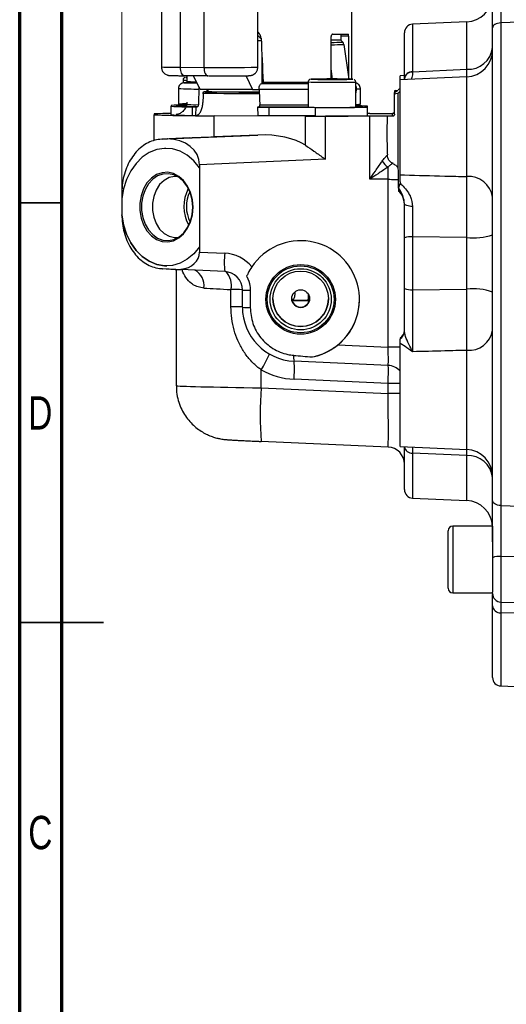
# Model space of a CAD drawing. Header units: inches. Extents: x 0.6 to 16.3, y 0.2 to 11.5.
# Tile 2 of 29: x 0.6 to 2.9, y 4.1 to 8.7. Entities that reach past the tile are written whole.
import ezdxf

# ---------------------------------------------------------------- set-up
doc = ezdxf.new("R2010")
doc.units = ezdxf.units.IN
doc.header["$MEASUREMENT"] = 0
doc.styles.add('SLDTEXTSTYLE0', font='TXT', dxfattribs={"width": 0.75})
doc.dimstyles.new('SLDDIMSTYLE1', dxfattribs={"dimtxt": 0.137795, "dimasz": 0.14, "dimexe": 0, "dimexo": 0.0625, "dimgap": 0.034449, "dimtad": 0, "dimdec": 1, "dimlfac": 1.5, "dimrnd": 1e-09, "dimzin": 12, "dimdsep": 46, "dimtxsty": 'SLDTEXTSTYLE0', "dimblk1": 'CLOSED', "dimblk2": 'CLOSED', "dimsah": 1, "dimcen": 0.09, "dimadec": 0, "dimazin": 3, "dimtfac": 1, "dimtdec": 1, "dimtofl": 0, "dimtmove": 0, "dimatfit": 3, "dimldrblk": 'CLOSED', "dimfxl": 0, "dimfrac": 2, "dimtolj": 1, "dimtzin": 12, "dimarcsym": 0})

# ---------------------------------------------------------------- blocks, each defined once
blk = doc.blocks.new('_Closed')
at = {"color": 0, "linetype": 'ByBlock', "lineweight": -2}
for p, q in [((-1, 0.166667), (0, 0)), ((-1, 0.166667), (-1, -0.166667)), ((0, 0), (-1, -0.166667)), ((0, 0), (-1, 0))]:
    blk.add_line(p, q, dxfattribs=at)
blk = doc.blocks.new('_D_3')
at = {"color": 7, "linetype": 'Continuous', "lineweight": 0}
for p, q in [((2.2578, 10.6186), (2.2158, 10.6186)), ((2.2158, 10.6186), (2.2158, 10.3999)), ((2.5632, 10.6186), (2.6052, 10.6186)), ((2.6052, 10.6186), (2.6052, 10.3999)), ((1.0693, 7.8742), (1.0693, 10.4595)), ((4.5246, 10.3112), (4.5246, 10.4595)), ((1.0693, 10.4202), (2.0949, 10.4202)), ((2.2158, 10.3999), (2.2578, 10.3999)), ((2.6052, 10.3999), (2.5632, 10.3999)), ((4.5246, 10.4202), (2.726, 10.4202))]:
    blk.add_line(p, q, dxfattribs=at)
at = {"color": 7, "linetype": 'Continuous', "lineweight": 18, "xscale": 0.14, "yscale": 0.14, "rotation": 180.0000000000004}
blk.add_blockref('_Closed', (1.0693, 10.4202), dxfattribs=at)
at = {"color": 7, "linetype": 'Continuous', "lineweight": 18, "xscale": 0.14, "yscale": 0.14}
blk.add_blockref('_Closed', (4.5246, 10.4202), dxfattribs=at)
at = {"color": 7, "linetype": 'Continuous', "lineweight": 18, "char_height": 0.1378, "attachment_point": 1, "style": 'SLDTEXTSTYLE0'}
for s, insert in [('132', (2.2578, 10.5775)), ('5.2', (2.2832, 10.3714))]:
    blk.add_mtext(s, dxfattribs=dict(at, insert=insert))

msp = doc.modelspace()

# ---------------------------------------------------------------- linework, layer by layer
at = {"color": 7, "linetype": 'Continuous', "lineweight": 70}
for p, q in [((0.5906, 0.1969), (0.5906, 11.4961)), ((0.7874, 0.3937), (0.7874, 11.2992))]:
    msp.add_line(p, q, dxfattribs=at)
at = {"color": 7, "linetype": 'Continuous', "lineweight": 25}
for p, q in [((2.1483, 8.3959), (2.1483, 9.2502)), ((1.2554, 9.1197), (1.2554, 8.4531)), ((1.4547, 9.1179), (1.4547, 8.4513)), ((1.7073, 8.4526), (1.7073, 9.1192)), ((2.6871, 8.6648), (2.4332, 8.6537)), ((3.0149, 8.6661), (2.8465, 8.6595)), ((2.8465, 8.6595), (2.8465, 6.3959)), ((1.7073, 8.616), (1.7143, 8.609)), ((2.0515, 8.3965), (2.0515, 8.5964)), ((2.0587, 8.6065), (2.0582, 8.6065)), ((2.0973, 8.5979), (2.0973, 8.5787)), ((2.1334, 8.5977), (2.0973, 8.5979)), ((2.1334, 8.5977), (2.1334, 8.3984)), ((2.3949, 8.3988), (2.3949, 8.6137)), ((2.8083, 6.4189), (2.8083, 8.6371)), ((1.7073, 8.5772), (1.7232, 8.5775)), ((2.0955, 8.5808), (2.1057, 8.5694)), ((2.1107, 8.5584), (2.1337, 8.3962)), ((2.8083, 8.5029), (2.8083, 8.5029)), ((1.3442, 8.4518), (1.4547, 8.4513)), ((1.4739, 8.4116), (1.3634, 8.4121)), ((1.3749, 8.412), (1.3749, 8.3853)), ((1.4372, 8.348), (1.4063, 8.4119)), ((1.4739, 8.4116), (1.4764, 8.4116)), ((1.5366, 8.4114), (1.5575, 8.4115)), ((1.6509, 8.413), (1.6829, 8.3468)), ((2.0583, 8.3965), (2.0515, 8.4446)), ((2.3949, 8.4125), (2.3749, 8.4116)), ((2.3749, 8.3933), (2.3749, 8.4116)), ((2.6871, 8.4069), (2.3749, 8.3933)), ((2.3949, 8.4084), (2.3933, 8.3941)), ((2.4332, 8.4308), (2.6871, 8.4423)), ((2.4332, 8.4308), (2.4332, 8.4294)), ((1.3567, 8.391), (1.3567, 8.3782)), ((1.3778, 8.3796), (1.3838, 8.3796)), ((1.3877, 8.3861), (1.387, 8.3807)), ((1.7258, 8.3752), (1.7293, 8.3752)), ((1.9434, 8.3825), (1.9434, 8.2644)), ((1.9943, 8.3957), (2.0246, 8.3961)), ((2.0246, 8.3952), (1.9943, 8.3957)), ((2.0246, 8.3961), (2.0852, 8.3961)), ((2.0246, 8.3952), (2.0246, 8.3961)), ((2.0852, 8.3952), (2.0246, 8.3952)), ((2.0852, 8.3961), (2.1155, 8.3957)), ((2.0852, 8.3952), (2.0852, 8.3961)), ((2.1155, 8.3957), (2.0852, 8.3952)), ((2.1665, 8.2644), (2.1665, 8.3825)), ((2.3749, 7.9472), (2.3749, 8.3933)), ((2.3949, 8.3973), (2.3949, 8.3988)), ((1.3349, 8.352), (1.3349, 8.2786)), ((1.6829, 8.3468), (1.4372, 8.348)), ((1.4598, 8.3368), (1.4548, 8.3367)), ((1.4637, 8.3368), (1.4598, 8.3368)), ((1.4723, 8.3476), (1.4723, 8.3386)), ((1.6829, 8.3468), (1.7132, 8.3473)), ((2.1693, 8.3509), (2.1693, 8.3409)), ((2.1883, 8.2786), (2.1883, 8.352)), ((2.3531, 8.3422), (2.3483, 8.3414)), ((2.3483, 8.3265), (2.3483, 8.3332)), ((2.3483, 8.2317), (2.3483, 8.3265)), ((2.3531, 8.336), (2.3627, 8.3429)), ((2.3531, 8.3422), (2.3627, 8.3429)), ((2.3627, 8.3279), (2.3531, 8.3273)), ((2.3627, 8.3429), (2.3649, 8.3448)), ((2.3649, 8.3298), (2.3627, 8.3279)), ((2.3649, 7.9781), (2.3649, 8.3298)), ((1.3016, 8.2729), (1.3016, 8.2686)), ((1.3016, 8.2286), (1.3016, 8.2686)), ((1.3567, 8.2798), (1.3567, 8.2729)), ((2.2216, 8.2644), (2.2216, 8.2686)), ((1.2216, 8.2329), (1.2216, 8.2286)), ((1.2216, 8.1085), (1.2216, 8.2286)), ((1.4009, 8.2662), (1.4172, 8.2661)), ((1.4009, 8.2262), (1.4009, 8.2662)), ((1.4009, 8.2262), (1.4153, 8.2261)), ((1.4172, 8.2661), (1.4153, 8.2261)), ((1.4167, 8.2262), (1.4153, 8.2261)), ((1.4172, 8.2661), (1.4231, 8.2662)), ((1.9308, 8.2227), (1.5026, 8.2246)), ((1.5026, 8.1258), (1.5026, 8.2246)), ((1.7119, 8.2649), (1.7061, 8.2648)), ((1.7061, 8.2648), (1.759, 8.2641)), ((1.7061, 8.2648), (1.7072, 8.2248)), ((1.759, 8.2241), (1.7072, 8.2248)), ((1.759, 8.2641), (1.9783, 8.2631)), ((1.759, 8.2641), (1.759, 8.2241)), ((1.9783, 8.2232), (1.759, 8.2241)), ((1.9308, 8.0859), (1.9308, 8.2227)), ((1.9783, 8.2232), (1.9783, 8.2631)), ((2.232, 8.2224), (2.025, 8.2225)), ((2.025, 8.0199), (2.025, 8.2225)), ((2.2216, 8.2244), (2.2216, 8.2644)), ((2.232, 8.2351), (2.2216, 8.2351)), ((2.232, 7.9261), (2.232, 8.2224)), ((2.3077, 8.2356), (2.3383, 8.2356)), ((2.3383, 8.2217), (2.3145, 8.2217)), ((2.3383, 8.2217), (2.3383, 8.2356)), ((1.283, 8.1154), (1.708, 8.1338)), ((1.708, 8.1338), (1.5026, 8.1258)), ((1.2603, 8.1146), (1.2415, 8.1126)), ((1.2824, 8.1152), (1.2567, 8.1143)), ((1.386, 8.1214), (1.2597, 8.1146)), ((1.2597, 8.1146), (1.283, 8.1154)), ((1.2756, 8.0714), (1.2756, 8.0714)), ((2.3149, 8.0392), (2.3149, 8.0403)), ((2.025, 8.0199), (1.4343, 7.9943)), ((1.4343, 7.9943), (1.4343, 7.9806)), ((1.4343, 7.9806), (1.4343, 7.6088)), ((1.4343, 7.9806), (1.4343, 7.9806)), ((2.3675, 7.9658), (2.3649, 7.9781)), ((2.3675, 7.8856), (2.3675, 7.9658)), ((2.3749, 7.9146), (2.3749, 7.9472)), ((2.3149, 7.926), (2.232, 7.9261)), ((2.3184, 7.926), (2.3149, 7.926)), ((2.3184, 7.1391), (2.3184, 7.926)), ((2.3749, 7.9146), (2.3744, 7.9074)), ((1.0693, 7.8627), (1.0693, 7.8348)), ((2.3675, 7.8856), (2.3675, 7.8711)), ((1.0693, 7.8348), (1.0693, 7.8348)), ((1.0693, 7.8348), (1.0693, 7.7614)), ((2.3949, 7.8119), (2.3902, 7.835)), ((1.0693, 7.7614), (1.0693, 7.7599)), ((1.0693, 7.7599), (1.0693, 7.7599)), ((2.3949, 7.4131), (2.3949, 7.6523)), ((2.6871, 7.6531), (2.4332, 7.6564)), ((2.4332, 7.6564), (2.4332, 7.4083)), ((2.6871, 7.4114), (2.6871, 7.6531)), ((1.4343, 7.6088), (1.4343, 7.5845)), ((1.4343, 7.6088), (1.4343, 7.6088)), ((1.4343, 7.5845), (1.552, 7.5793)), ((1.2469, 7.5082), (1.2591, 7.5069)), ((1.2567, 7.5071), (1.3198, 7.5038)), ((1.3228, 7.5036), (1.2597, 7.5068)), ((1.2813, 7.5203), (1.2813, 7.5203)), ((1.3198, 7.5038), (1.3461, 7.5039)), ((1.3249, 7.5035), (1.3249, 6.9578)), ((1.552, 7.4934), (1.3468, 7.5025)), ((1.5815, 7.3278), (1.5815, 7.4088)), ((1.6349, 7.3259), (1.6349, 7.4068)), ((1.6716, 7.4062), (1.6716, 7.3253)), ((2.4332, 7.4083), (2.6871, 7.4114)), ((1.9388, 7.3583), (1.8676, 7.358)), ((1.9449, 7.3483), (1.9449, 7.3862)), ((2.0832, 7.1495), (2.3184, 7.1391)), ((2.3749, 6.6724), (2.3749, 7.1567)), ((2.3184, 7.0533), (1.8772, 7.0727)), ((1.7234, 6.9474), (1.7234, 7.0323)), ((2.3184, 6.9684), (1.8772, 6.9878)), ((1.7234, 6.9474), (2.3184, 6.9212)), ((2.3184, 6.9212), (2.3184, 6.9684)), ((2.3184, 6.6703), (1.7234, 6.6965)), ((2.3749, 6.6724), (2.6871, 6.6587)), ((2.3949, 6.4703), (2.3949, 6.6715)), ((2.6871, 6.6301), (2.4332, 6.6417)), ((2.8083, 6.5811), (2.8083, 6.5811)), ((2.4332, 6.4303), (2.6871, 6.4193)), ((2.8465, 6.3959), (3.0149, 6.3892)), ((2.8083, 6.2987), (2.6216, 6.2987)), ((2.8083, 6.2987), (2.8083, 5.9888)), ((2.6003, 6.0074), (2.6003, 6.2774)), ((3.0149, 6.1545), (2.8476, 6.1568)), ((2.6216, 5.9861), (2.8083, 5.9861)), ((2.8083, 5.9829), (2.8083, 5.9888)), ((2.8083, 5.5893), (2.8083, 5.9253)), ((2.8476, 5.9429), (3.0149, 5.94)), ((3.0149, 5.8878), (2.8465, 5.8922)), ((2.8465, 5.5494), (3.0149, 5.542))]:
    msp.add_line(p, q, dxfattribs=at)
at = {"color": 8, "linetype": 'Continuous', "lineweight": 25}
for p, q in [((1.3442, 8.4518), (1.3442, 8.8872)), ((2.4332, 8.6537), (2.4332, 8.4308)), ((2.6871, 8.4423), (2.6871, 8.6648)), ((1.7266, 8.505), (1.7266, 8.3752)), ((2.6871, 7.9388), (2.6871, 8.4069)), ((2.1665, 8.3409), (2.1693, 8.3409)), ((2.6871, 6.6587), (2.6871, 7.1238)), ((2.6871, 6.6301), (2.6875, 6.6584)), ((2.4332, 6.6417), (2.4332, 6.4303)), ((2.6871, 6.4193), (2.6871, 6.6301)), ((2.6216, 6.2987), (2.6216, 5.9861)), ((2.8476, 6.1568), (2.8476, 5.9429)), ((2.8465, 5.8922), (2.8465, 5.5494))]:
    msp.add_line(p, q, dxfattribs=at)
at = {"color": 7, "linetype": 'Continuous', "lineweight": 35}
for p, q in [((0.7874, 7.815), (0.5906, 7.815)), ((0.5906, 5.8465), (0.9843, 5.8465)), ((0.7874, 5.8465), (0.5906, 5.8465))]:
    msp.add_line(p, q, dxfattribs=at)
at = {"color": 7, "linetype": 'Continuous', "lineweight": 25, "flags": 128}
for points in [[(2.8465, 8.6595), (2.839, 8.6589), (2.8318, 8.6575), (2.8251, 8.6554), (2.8194, 8.6526), (2.8146, 8.6492), (2.8111, 8.6454), (2.809, 8.6413), (2.8083, 8.6371)], [(1.3634, 8.4121), (1.3596, 8.4128), (1.356, 8.415), (1.3527, 8.4187), (1.3498, 8.4236), (1.3474, 8.4296), (1.3456, 8.4365), (1.3445, 8.444), (1.3442, 8.4518)], [(1.4547, 8.4513), (1.4551, 8.4435), (1.4562, 8.436), (1.4579, 8.4291), (1.4603, 8.4231), (1.4632, 8.4181), (1.4666, 8.4145), (1.4702, 8.4123), (1.4739, 8.4116)], [(1.3749, 8.4044), (1.3701, 8.4041), (1.3699, 8.4041)], [(1.4743, 8.3407), (1.4719, 8.3407), (1.467, 8.3406)], [(1.2756, 8.0714), (1.2699, 8.0713), (1.2335, 8.0654), (1.1984, 8.0514), (1.1657, 8.0297), (1.1365, 8.0008), (1.1116, 7.9658), (1.0917, 7.9256), (1.0775, 7.8815), (1.0693, 7.8348)], [(1.4343, 7.9806), (1.4073, 8.0133), (1.3763, 8.0393), (1.3424, 8.058), (1.3066, 8.0688), (1.2699, 8.0713), (1.2334, 8.0654), (1.1984, 8.0514), (1.1657, 8.0297), (1.1365, 8.0008), (1.1116, 7.9658), (1.0917, 7.9256), (1.0775, 7.8815), (1.0693, 7.8348)], [(1.4036, 7.7949), (1.4007, 7.8301), (1.3921, 7.8636), (1.3781, 7.894), (1.3595, 7.9198), (1.3371, 7.9398), (1.312, 7.953), (1.2853, 7.9589), (1.2582, 7.9572), (1.2322, 7.948), (1.2082, 7.9316), (1.1876, 7.9089), (1.1712, 7.8809), (1.1599, 7.8489), (1.1541, 7.8144), (1.1541, 7.7791), (1.1599, 7.7446), (1.1712, 7.7124), (1.1876, 7.6842), (1.2082, 7.6611), (1.2322, 7.6444), (1.2582, 7.6348), (1.2853, 7.6327), (1.312, 7.6382), (1.3371, 7.6511), (1.3595, 7.6707), (1.3781, 7.6962), (1.3921, 7.7264), (1.4007, 7.7598), (1.4036, 7.7949)], [(1.402, 7.795), (1.3992, 7.8287), (1.3909, 7.8609), (1.3775, 7.8901), (1.3597, 7.9149), (1.3382, 7.9341), (1.314, 7.9468), (1.2884, 7.9525), (1.2624, 7.9508), (1.2374, 7.9419), (1.2144, 7.9262), (1.1946, 7.9044), (1.1789, 7.8775), (1.168, 7.8468), (1.1624, 7.8137), (1.1624, 7.7798), (1.168, 7.7466), (1.1789, 7.7158), (1.1946, 7.6887), (1.2144, 7.6665), (1.2374, 7.6505), (1.2624, 7.6412), (1.2884, 7.6392), (1.314, 7.6445), (1.3382, 7.6569), (1.3597, 7.6758), (1.3775, 7.7003), (1.3909, 7.7292), (1.3992, 7.7613), (1.402, 7.795)], [(1.3298, 7.9394), (1.316, 7.9396), (1.2908, 7.934), (1.2674, 7.921), (1.2469, 7.9012), (1.2305, 7.8758), (1.2191, 7.8461), (1.2132, 7.8138), (1.2132, 7.7804), (1.2191, 7.748), (1.2305, 7.7181), (1.2469, 7.6925), (1.2674, 7.6725), (1.2908, 7.6591), (1.316, 7.6531), (1.3327, 7.6534)], [(2.433, 7.7989), (2.4254, 7.7993), (2.4183, 7.8001), (2.4117, 7.8013), (2.406, 7.8029), (2.4013, 7.8049), (2.3978, 7.8071), (2.3956, 7.8094), (2.3949, 7.8119)], [(1.0693, 7.7599), (1.0775, 7.7131), (1.0917, 7.6688), (1.1116, 7.6283), (1.1365, 7.5929), (1.1657, 7.5637), (1.1984, 7.5415), (1.2335, 7.5269), (1.2699, 7.5206), (1.2813, 7.5203)], [(1.4343, 7.6088), (1.4073, 7.5766), (1.3763, 7.5509), (1.3424, 7.5327), (1.3066, 7.5225), (1.2699, 7.5206), (1.2335, 7.5269), (1.1984, 7.5415), (1.1657, 7.5637), (1.1365, 7.5929), (1.1116, 7.6283), (1.0917, 7.6688), (1.0775, 7.7131), (1.0693, 7.7599)], [(2.8465, 6.3959), (2.839, 6.3965), (2.8318, 6.398), (2.8251, 6.4001), (2.8194, 6.403), (2.8146, 6.4064), (2.8111, 6.4103), (2.809, 6.4145), (2.8083, 6.4189)]]:
    msp.add_lwpolyline(points, dxfattribs=at)
at = {"color": 8, "linetype": 'Continuous', "lineweight": 25, "flags": 128}
for points in [[(1.3699, 8.4041), (1.3719, 8.4039), (1.3749, 8.4038)], [(1.9565, 8.3957), (1.9586, 8.3955), (1.9663, 8.3953)], [(2.1481, 8.3954), (2.1513, 8.3955), (2.1533, 8.3957)]]:
    msp.add_lwpolyline(points, dxfattribs=at)
at = {"color": 7, "linetype": 'Continuous', "lineweight": 25}
for centre, radius in [((1.9083, 7.3628), 0.1634), ((1.9083, 7.3628), 0.1569), ((1.9083, 7.3634), 0.1435), ((1.9083, 7.3654), 0.1302), ((1.9083, 7.3664), 0.0417)]:
    msp.add_circle(centre, radius, dxfattribs=at)
for centre, radius, start, end in [((2.6816, 8.7913), 0.1267, 272.5, 357.2683), ((2.4349, 8.6137), 0.04, 92.5, 180), ((2.0191, 13.3196), 4.7133, 270.4745, 271.3535), ((2.0188, 11.4252), 2.8454, 270.6579, 271.5429), ((2.6941, 8.5571), 0.115, 266.5338, 353.3694), ((2.6816, 8.5334), 0.1267, 272.5, 0), ((2.4309, 8.3946), 0.0363, 86.463, 173.2706), ((2.431, 8.3931), 0.0363, 86.5929, 173.4419), ((2.055, 4.2095), 4.1874, 88.6548, 91.3475), ((2.0418, 14.0959), 5.7011, 269.2412, 270.1317), ((2.0724, 13.055), 4.6602, 269.7853, 270.9313), ((1.7248, 34.9914), 26.6627, 269.40534, 269.97695), ((1.7258, 36.0556), 27.7269, 269.42763, 269.97581), ((1.7216, 34.0803), 25.7449, 269.41735, 269.98269), ((1.5857, 10.9349), 2.5988, 267.4973, 270.816), ((1.7541, 36.7394), 28.4032, 269.73509, 269.91869), ((1.3507, 7.1747), 1.0992, 89.6863, 92.5601), ((1.3877, 9.7211), 1.455, 266.6064, 270.52), ((1.373, 7.8029), 0.4772, 90.0964, 94.5786), ((2.17, 7.5754), 0.6951, 85.7467, 90.2937), ((1.2911, 6.6681), 1.5663, 89.6163, 92.5436), ((1.457, 14.842), 6.6175, 267.96151, 270.39534), ((1.3877, 9.6811), 1.455, 266.6064, 270.52), ((2.0316, 31.3183), 23.0959, 269.74977, 269.98363), ((2.0549, 13.4074), 5.1442, 268.7575, 271.2425), ((2.0611, 15.5772), 7.3145, 269.35149, 271.25704), ((2.0582, 16.0856), 7.8629, 269.41794, 271.19058), ((2.2405, 13.1439), 4.9088, 269.9016, 270.7846), ((2.249, 5.2705), 2.9519, 88.7298, 90.3295), ((1.2616, 8.0787), 0.0359, 93.0986, 97.945), ((2.3479, 8.0394), 0.0631, 205.8766, 242.1325), ((2.6964, 7.8261), 0.1131, 8.4661, 94.7105), ((1.541, 7.7986), 0.1805, 152.1164, 209.0753), ((1.5343, 7.7985), 0.1619, 154.5251, 206.6666), ((2.3149, 7.8109), 0.08, 0, 48.8774), ((2.424, 7.5618), 0.0951, 84.462, 107.8124), ((2.7162, 7.964), 0.3123, 264.6573, 287.1438), ((2.0377, 7.5364), 0.4876, 174.9509, 185.0491), ((1.2609, 7.5426), 0.0358, 263.2359, 268.0953), ((1.324, 7.5394), 0.0358, 263.2359, 268.0953), ((1.3478, 7.5038), 0.00164, 174.9776, 232.9022), ((1.5917, 6.1439), 1.2649, 88.0414, 90.4596), ((1.6657, 8.143), 0.7369, 267.6082, 270.4625), ((2.424, 7.4903), 0.0825, 249.32, 276.3574), ((2.7161, 7.1438), 0.2692, 69.9748, 96.173), ((1.9083, 7.366), 0.1302, 180.0015, 359.9985), ((1.9084, 7.3669), 0.0415, 180.1161, 0.6719), ((1.857, 11.0583), 3.7009, 270.1949, 271.2661), ((1.9083, 7.3628), 0.2756, 281.4691, 359.9993), ((1.5917, 6.063), 1.2649, 88.0414, 90.4596), ((1.6657, 8.0621), 0.7369, 267.6082, 270.4625), ((2.3549, 7.2165), 0.04, 300, 0), ((2.3555, 7.2127), 0.0394, 299.4839, 359.854), ((2.697, 7.236), 0.1126, 264.962, 351.0129), ((1.9718, 7.0919), 0.0965, 174.9625, 191.4724), ((2.3149, 6.9734), 0.08, 41.4109, 87.5004), ((3.2032, 6.8219), 1.4851, 175.1547, 184.8453), ((2.3149, 6.5903), 0.08, 0, 87.5535), ((2.6816, 6.5322), 0.1267, 0, 87.5), ((2.6935, 6.5148), 0.1155, 6.2132, 93.1625), ((2.4349, 6.4703), 0.04, 180, 267.5), ((2.6816, 6.2927), 0.1267, 2.7317, 87.5), ((2.6216, 6.2774), 0.0213, 90, 180), ((2.8381, 6.0835), 0.0739, 82.6068, 113.7926), ((2.6216, 6.0074), 0.0213, 180, 270), ((2.8483, 5.9829), 0.04, 180, 269), ((2.8448, 5.9288), 0.0367, 185.5921, 272.6953), ((2.8483, 5.5893), 0.04, 180, 267.5)]:
    msp.add_arc(centre, radius, start, end, dxfattribs=at)
at = {"color": 8, "linetype": 'Continuous', "lineweight": 25}
for centre, radius, start, end in [((2.0198, 11.8497), 3.2814, 270.5531, 271.4988), ((2.0133, 12.4623), 3.9051, 270.5605, 271.4292), ((1.3301, 10.5077), 2.0559, 267.9188, 270.3931), ((1.5435, 15.694), 7.2433, 269.29743, 271.2954), ((1.3726, 8.6208), 0.2304, 266.0566, 270.5897), ((1.417, 8.9411), 0.5574, 265.6741, 270.3054), ((1.7642, 48.5914), 40.2095, 269.95484, 270.25658), ((2.0177, 10.5122), 2.1309, 268.0001, 270.9998), ((2.0828, 11.5801), 3.1987, 269.5006, 271.4989), ((1.4162, 9.7119), 1.3623, 266.5783, 270.6107), ((1.7631, 53.7138), 45.3656, 269.93698, 270.2277), ((2.1744, 8.4269), 0.0762, 266.1578, 280.47), ((1.4108, 9.4445), 1.1683, 266.2785, 270.874), ((1.7638, 53.1996), 44.9247, 269.93983, 270.22902), ((2.1704, 8.4067), 0.1293, 268.248, 277.9242), ((1.3739, 7.4276), 0.0813, 351.9598, 62.4596), ((1.4882, 7.4282), 0.0953, 348.2093, 42.7575), ((2.3217, 1.1597), 5.9794, 89.49028, 90.03178), ((1.0643, 7.4303), 0.7699, 328.8725, 335.0777), ((1.2596, 7.0342), 0.6193, 355.7078, 3.5667), ((2.3217, 0.989), 5.9794, 89.49028, 90.03178), ((2.3217, 0.9417), 5.9794, 89.49028, 90.03178), ((2.4313, 6.6787), 0.037, 191.1681, 272.8709)]:
    msp.add_arc(centre, radius, start, end, dxfattribs=at)
at = {"color": 7, "linetype": 'Continuous', "lineweight": 25}
for centre, major_axis, ratio, start_param, end_param in [((1.7616, 8.7206), (-0.3354, 0.337), 0.259683, 1.668707, 1.713889), ((1.7616, 12.0385), (-0.3393, 8.8574), 0.020931, 1.970031, 1.995549), ((1.7616, 12.0385), (0.3746, 9.7701), 0.020913, 1.958766, 1.966883), ((1.7616, 12.0385), (0.3394, 8.8542), 0.020913, 2.003773, 2.009168), ((1.7616, 12.0385), (-0.3744, 9.7737), 0.020931, 1.957163, 1.965279), ((1.7075, 8.007), (0.2676, 0.0138), 0.472715, 0.559658, 1.544506), ((1.2749, 7.9883), (0.1589, 0.0163), 0.792337, 6.202257, 7.726084), ((1.7416, 8.1402), (0.52, 0.0227), 0.00871, 3.959109, 4.23456), ((1.9083, 7.3625), (0.2043, -0.185), 0.999617, 6.13539, 9.57245), ((1.3253, 7.5902), (0.1084, -0.0153), 0.789558, 5.015845, 6.394153), ((1.5445, 7.4061), (0.1285, -0.1163), 0.999617, 1.418529, 2.262663), ((1.3485, 7.5028), (0.04, -0.0017), 0.00871, 4.014638, 4.669136), ((1.5483, 7.4069), (0.0628, -0.0598), 0.999237, 0.760244, 2.287407), ((1.7416, 7.4037), (0.4167, -0.022), 0.008702, 3.952369, 4.318609), ((1.8883, 7.3258), (0.1921, -0.1652), 0.999746, 3.851552, 5.378715), ((2.3149, 7.1402), (-0.0035, 0.0869), 0.039589, 3.129508, 4.698402), ((3.3435, 7.0949), (1.9869, -0.0867), 0.043576, 3.88308, 3.946212), ((1.892, 7.3275), (0.2521, -0.2282), 0.999617, 4.928964, 5.404255), ((2.3149, 6.924), (-0.0035, 0.2537), 0.013595, 3.132078, 4.700972)]:
    msp.add_ellipse(centre, major_axis=major_axis, ratio=ratio, start_param=start_param, end_param=end_param, dxfattribs=at)
at = {"color": 8, "linetype": 'Continuous', "lineweight": 25}
for centre, major_axis, ratio, start_param, end_param in [((2.3149, 6.9676), (0.0035, 0.0866), 0.039873, 4.722883, 6.136606), ((1.7416, 6.9507), (0.4167, -0.0071), 0.008724, 3.141742, 4.668905)]:
    msp.add_ellipse(centre, major_axis=major_axis, ratio=ratio, start_param=start_param, end_param=end_param, dxfattribs=at)
at = {"color": 7, "linetype": 'Continuous', "lineweight": 25}
for points, knots in [([(2.8083, 8.6371), (2.8083, 8.6412), (2.8083, 8.6627), (2.8083, 8.7048), (2.8083, 8.7671), (2.8083, 8.8353), (2.8083, 8.8821), (2.8083, 8.9059)], [0, 0, 0, 0, 0.053134, 0.273559, 0.500395, 0.745734, 1, 1, 1, 1]), ([(2.8476, 8.8996), (2.8475, 8.8791), (2.8472, 8.8373), (2.847, 8.7769), (2.8467, 8.7205), (2.8466, 8.6828), (2.8465, 8.6632), (2.8465, 8.6595)], [0, 0, 0, 0, 0.245355, 0.499632, 0.720048, 0.946872, 1, 1, 1, 1]), ([(1.7227, 8.589), (1.7222, 8.5926), (1.7211, 8.6), (1.7166, 8.6059), (1.7143, 8.609)], [0, 0, 0, 0, 0.4821146, 1, 1, 1, 1]), ([(2.0582, 8.6065), (2.0574, 8.6063), (2.0559, 8.6061), (2.0539, 8.6043), (2.0524, 8.6017), (2.0516, 8.5989), (2.0515, 8.5971), (2.0515, 8.5964)], [0, 0, 0, 0, 0.220415, 0.440874, 0.65977, 0.874155, 1, 1, 1, 1]), ([(2.0946, 8.6078), (2.0949, 8.6077), (2.0956, 8.6075), (2.0964, 8.6057), (2.097, 8.6031), (2.0973, 8.6003), (2.0973, 8.5985), (2.0973, 8.5979)], [0, 0, 0, 0, 0.221882, 0.44382, 0.663766, 0.878019, 1, 1, 1, 1]), ([(2.1334, 8.5977), (2.1334, 8.5988), (2.1333, 8.601), (2.1329, 8.604), (2.1321, 8.6062), (2.1313, 8.6075), (2.1307, 8.6076), (2.1305, 8.6076)], [0, 0, 0, 0, 0.208585, 0.417083, 0.628009, 0.843762, 1, 1, 1, 1]), ([(2.1107, 8.5584), (2.1102, 8.5606), (2.1093, 8.5647), (2.1068, 8.5679), (2.1057, 8.5694)], [0, 0, 0, 0, 0.527721, 1, 1, 1, 1]), ([(1.256, 8.4531), (1.256, 8.4497), (1.256, 8.4412), (1.2626, 8.4288), (1.2721, 8.4199), (1.2807, 8.4157), (1.2863, 8.414), (1.2914, 8.4132), (1.2942, 8.413), (1.2976, 8.4128), (1.3039, 8.4127), (1.315, 8.4125), (1.3314, 8.4123), (1.3481, 8.4122), (1.3594, 8.4121), (1.3634, 8.4121)], [0, 0, 0, 0, 0.053056, 0.131611, 0.210301, 0.253204, 0.281805, 0.304445, 0.354864, 0.424372, 0.526998, 0.657721, 0.798773, 0.929824, 1, 1, 1, 1]), ([(1.5575, 8.4115), (1.5604, 8.4115), (1.5673, 8.4115), (1.5799, 8.4115), (1.5954, 8.4115), (1.6119, 8.4116), (1.6268, 8.4117), (1.6397, 8.4119), (1.6501, 8.412), (1.658, 8.4121), (1.6634, 8.4123), (1.6672, 8.4124), (1.6695, 8.4125), (1.6729, 8.4129), (1.6763, 8.4135), (1.6801, 8.4146), (1.6862, 8.417), (1.6948, 8.4226), (1.7031, 8.4331), (1.7075, 8.4443), (1.7068, 8.451), (1.7066, 8.4527)], [0, 0, 0, 0, 0.03693, 0.086687, 0.167352, 0.247391, 0.329289, 0.409808, 0.487239, 0.559853, 0.625973, 0.68408, 0.734594, 0.757063, 0.771412, 0.78647, 0.810866, 0.855093, 0.915439, 0.978831, 1, 1, 1, 1]), ([(1.4795, 8.4115), (1.4798, 8.4115), (1.4847, 8.4115), (1.4957, 8.4115), (1.5144, 8.4114), (1.5284, 8.4114), (1.5366, 8.4114)], [0, 0, 0, 0, 0.016503, 0.290022, 0.583969, 1, 1, 1, 1]), ([(1.3771, 8.3796), (1.3744, 8.3795), (1.3694, 8.3794), (1.3644, 8.3791), (1.3606, 8.3788), (1.3584, 8.3787), (1.3536, 8.3776), (1.3496, 8.3759), (1.3453, 8.3734), (1.3405, 8.3688), (1.336, 8.3617), (1.3354, 8.3556), (1.3351, 8.3526)], [0, 0, 0, 0, 0.206493, 0.398075, 0.564808, 0.705595, 0.755233, 0.789072, 0.823022, 0.870547, 0.934772, 1, 1, 1, 1]), ([(1.366, 8.4035), (1.3656, 8.4034), (1.3643, 8.403), (1.3617, 8.4015), (1.3589, 8.3986), (1.357, 8.395), (1.3569, 8.3922), (1.3569, 8.391)], [0, 0, 0, 0, 0.088049, 0.290451, 0.521424, 0.787123, 1, 1, 1, 1]), ([(1.4233, 8.3768), (1.414, 8.3769), (1.389, 8.3773), (1.3784, 8.3777), (1.3718, 8.3779)], [0, 0, 0, 0, 0.371307, 1, 1, 1, 1]), ([(1.3838, 8.3796), (1.3845, 8.3797), (1.3858, 8.3798), (1.3877, 8.381), (1.389, 8.3827), (1.3897, 8.3846), (1.3897, 8.3858), (1.3898, 8.3862)], [0, 0, 0, 0, 0.2214, 0.442882, 0.661867, 0.875698, 1, 1, 1, 1]), ([(1.7132, 8.3483), (1.7132, 8.3511), (1.7132, 8.3567), (1.7149, 8.3643), (1.7178, 8.3703), (1.7215, 8.3744), (1.7244, 8.3749), (1.7258, 8.3752)], [0, 0, 0, 0, 0.193326, 0.386531, 0.583484, 0.792871, 1, 1, 1, 1]), ([(1.7258, 8.3752), (1.7568, 8.3752), (1.8197, 8.3752), (1.8957, 8.3753), (1.9348, 8.3755), (1.9464, 8.3756)], [0, 0, 0, 0, 0.406034, 0.823664, 1, 1, 1, 1]), ([(1.7293, 8.3752), (1.7297, 8.3753), (1.7306, 8.3755), (1.7316, 8.3768), (1.7323, 8.3787), (1.7325, 8.3806), (1.7325, 8.3816), (1.7325, 8.3819)], [0, 0, 0, 0, 0.2397809, 0.4800397, 0.705965, 0.9107387, 1, 1, 1, 1]), ([(1.9526, 8.3951), (1.9522, 8.395), (1.951, 8.3945), (1.9483, 8.393), (1.9456, 8.3902), (1.9437, 8.3865), (1.9436, 8.3838), (1.9435, 8.3826)], [0, 0, 0, 0, 0.088049, 0.290451, 0.521424, 0.787123, 1, 1, 1, 1]), ([(2.1663, 8.3824), (2.1663, 8.383), (2.1666, 8.3851), (2.1653, 8.3883), (2.1632, 8.3914), (2.1611, 8.3933), (2.1597, 8.394), (2.1592, 8.3943)], [0, 0, 0, 0, 0.11319, 0.422253, 0.669991, 0.879388, 1, 1, 1, 1]), ([(2.1881, 8.3514), (2.1882, 8.3517), (2.1889, 8.3553), (2.1866, 8.3625), (2.1817, 8.3703), (2.1757, 8.3749), (2.1709, 8.3771), (2.1675, 8.3781), (2.1668, 8.3782), (2.1665, 8.3782)], [0, 0, 0, 0, 0.0173367, 0.2413048, 0.4676178, 0.6290856, 0.7448478, 0.8853263, 1, 1, 1, 1]), ([(2.1665, 8.363), (2.1674, 8.3608), (2.1691, 8.3569), (2.1692, 8.3527), (2.1693, 8.3509)], [0, 0, 0, 0, 0.578086, 1, 1, 1, 1]), ([(1.432, 8.3587), (1.4317, 8.3571), (1.4309, 8.3542), (1.4308, 8.351), (1.4308, 8.3496)], [0, 0, 0, 0, 0.554965, 1, 1, 1, 1]), ([(1.4511, 8.33), (1.4511, 8.3307), (1.4512, 8.332), (1.4518, 8.3339), (1.4526, 8.3354), (1.4537, 8.3365), (1.4544, 8.3366), (1.4548, 8.3367)], [0, 0, 0, 0, 0.188884, 0.377609, 0.571112, 0.78002, 1, 1, 1, 1]), ([(1.4725, 8.3483), (1.4721, 8.3468), (1.4713, 8.3438), (1.4693, 8.3402), (1.4667, 8.3374), (1.4647, 8.337), (1.4637, 8.3368)], [0, 0, 0, 0, 0.210108, 0.446997, 0.707707, 1, 1, 1, 1]), ([(2.1662, 8.3308), (2.1666, 8.3309), (2.1673, 8.3312), (2.1682, 8.333), (2.1689, 8.3356), (2.1693, 8.3384), (2.1693, 8.3402), (2.1693, 8.3409)], [0, 0, 0, 0, 0.219358, 0.438752, 0.656885, 0.87135, 1, 1, 1, 1]), ([(2.3483, 8.3414), (2.3483, 8.3408), (2.3483, 8.3377), (2.3483, 8.3352), (2.3483, 8.3332)], [0, 0, 0, 0, 0.182085, 1, 1, 1, 1]), ([(2.3531, 8.336), (2.3521, 8.3354), (2.3506, 8.3345), (2.3488, 8.3335), (2.3483, 8.3332)], [0, 0, 0, 0, 0.695062, 1, 1, 1, 1]), ([(2.3483, 8.3265), (2.3484, 8.3265), (2.35, 8.3269), (2.3516, 8.3271), (2.3531, 8.3273)], [0, 0, 0, 0, 0.0871523, 1, 1, 1, 1]), ([(2.3531, 8.3422), (2.3531, 8.3415), (2.3531, 8.3393), (2.3531, 8.3373), (2.3531, 8.336)], [0, 0, 0, 0, 0.3035783, 1, 1, 1, 1]), ([(2.3749, 8.3552), (2.3747, 8.3549), (2.3742, 8.3542), (2.3711, 8.3504), (2.3668, 8.3465), (2.3649, 8.3448)], [0, 0, 0, 0, 0.235891, 0.664421, 1, 1, 1, 1]), ([(2.3649, 8.3298), (2.3664, 8.3311), (2.3703, 8.3346), (2.3738, 8.3385), (2.3746, 8.3394), (2.3749, 8.3397)], [0, 0, 0, 0, 0.253985, 0.683754, 1, 1, 1, 1]), ([(1.3741, 8.2886), (1.3743, 8.2856), (1.3749, 8.2759), (1.3688, 8.2602), (1.3575, 8.245), (1.3448, 8.2361), (1.3349, 8.232), (1.3284, 8.2302), (1.3252, 8.2296), (1.3247, 8.2296), (1.3246, 8.2295)], [0, 0, 0, 0, 0.0950064, 0.3058788, 0.5171275, 0.6939002, 0.7973337, 0.8752686, 0.9759832, 1, 1, 1, 1]), ([(1.4167, 8.2262), (1.4205, 8.227), (1.4279, 8.2286), (1.4382, 8.2404), (1.4457, 8.2573), (1.4492, 8.274), (1.4497, 8.2837), (1.4498, 8.2867)], [0, 0, 0, 0, 0.236821, 0.473943, 0.701112, 0.908165, 1, 1, 1, 1]), ([(1.4286, 8.2763), (1.4285, 8.2753), (1.4283, 8.2732), (1.4275, 8.2703), (1.4262, 8.2681), (1.4247, 8.2665), (1.4236, 8.2663), (1.4231, 8.2662)], [0, 0, 0, 0, 0.193325, 0.386513, 0.58389, 0.79446, 1, 1, 1, 1]), ([(1.7119, 8.2649), (1.7125, 8.265), (1.7137, 8.2653), (1.7153, 8.2672), (1.7163, 8.27), (1.7167, 8.2728), (1.7166, 8.2744), (1.7166, 8.2749)], [0, 0, 0, 0, 0.235628, 0.471652, 0.695914, 0.902283, 1, 1, 1, 1]), ([(2.3145, 8.2217), (2.3137, 8.2018), (2.3123, 8.1673), (2.3124, 8.1164), (2.3142, 8.0756), (2.3147, 8.0507), (2.3149, 8.0403)], [0, 0, 0, 0, 0.331741, 0.572433, 0.820255, 1, 1, 1, 1]), ([(2.3383, 8.2356), (2.3393, 8.2357), (2.3415, 8.2359), (2.3444, 8.2375), (2.3467, 8.2399), (2.348, 8.2427), (2.3482, 8.2447), (2.3483, 8.2456)], [0, 0, 0, 0, 0.202146, 0.404171, 0.609672, 0.823738, 1, 1, 1, 1]), ([(2.3483, 8.2317), (2.3481, 8.2305), (2.3479, 8.2282), (2.346, 8.2251), (2.3433, 8.2229), (2.3405, 8.2218), (2.3388, 8.2217), (2.3383, 8.2217)], [0, 0, 0, 0, 0.229504, 0.45928, 0.681342, 0.892477, 1, 1, 1, 1]), ([(1.2567, 8.1143), (1.2458, 8.1132), (1.2241, 8.111), (1.1926, 8.0988), (1.1632, 8.0802), (1.1365, 8.0554), (1.1135, 8.025), (1.0946, 7.9901), (1.0808, 7.9514), (1.0712, 7.9087), (1.07, 7.8786), (1.0693, 7.8627)], [0, 0, 0, 0, 0.109684, 0.219369, 0.329055, 0.438741, 0.548446, 0.658151, 0.767883, 0.877615, 1, 1, 1, 1]), ([(1.283, 8.1154), (1.283, 8.1154), (1.2828, 8.1154), (1.2826, 8.1153), (1.2824, 8.1152)], [0, 0, 0, 0, 0.0867964, 1, 1, 1, 1]), ([(1.9308, 8.0859), (1.9439, 8.0768), (1.9706, 8.0585), (2.0025, 8.0358), (2.0208, 8.0229), (2.0249, 8.02), (2.025, 8.0199)], [0, 0, 0, 0, 0.430662, 0.873301, 0.995871, 1, 1, 1, 1]), ([(2.2911, 8.0118), (2.293, 8.0145), (2.2991, 8.023), (2.3084, 8.0338), (2.3142, 8.0399), (2.3148, 8.0402), (2.3149, 8.0403)], [0, 0, 0, 0, 0.159208, 0.513833, 0.84424, 1, 1, 1, 1]), ([(2.3416, 7.9993), (2.3372, 8.002), (2.3285, 8.0072), (2.3192, 8.02), (2.3153, 8.0313), (2.315, 8.0382), (2.3149, 8.0392)], [0, 0, 0, 0, 0.294475, 0.58657, 0.940004, 1, 1, 1, 1]), ([(2.232, 7.9261), (2.2321, 7.9262), (2.2411, 7.9392), (2.2601, 7.9669), (2.2799, 7.9956), (2.2899, 8.0101), (2.2911, 8.0118)], [0, 0, 0, 0, 0.003354, 0.437146, 0.931396, 1, 1, 1, 1]), ([(2.3416, 8.0026), (2.3414, 8.0025), (2.341, 8.0024), (2.3355, 7.9985), (2.3265, 7.9914), (2.3203, 7.9854), (2.3184, 7.9836)], [0, 0, 0, 0, 0.170561, 0.510637, 0.854237, 1, 1, 1, 1]), ([(2.3416, 7.9993), (2.3447, 7.9978), (2.3529, 7.9935), (2.3608, 7.9857), (2.3641, 7.9797), (2.3649, 7.9781)], [0, 0, 0, 0, 0.304388, 0.816501, 1, 1, 1, 1]), ([(2.3184, 7.9836), (2.3166, 7.9824), (2.3019, 7.9728), (2.273, 7.9537), (2.2452, 7.935), (2.2321, 7.9261), (2.232, 7.9261)], [0, 0, 0, 0, 0.068329, 0.562058, 0.996622, 1, 1, 1, 1]), ([(2.3184, 7.926), (2.3184, 7.926), (2.3184, 7.9352), (2.3184, 7.9535), (2.3184, 7.9726), (2.3184, 7.9814), (2.3184, 7.9836)], [0, 0, 0, 0, 0.000025, 0.42951, 0.858976, 1, 1, 1, 1]), ([(2.3749, 7.9472), (2.3816, 7.947), (2.4512, 7.9451), (2.5553, 7.9423), (2.6527, 7.9397), (2.6871, 7.9388)], [0, 0, 0, 0, 0.064063, 0.6691, 1, 1, 1, 1]), ([(2.3744, 7.9074), (2.373, 7.9029), (2.3703, 7.8939), (2.3676, 7.8884), (2.3675, 7.8859), (2.3675, 7.8856)], [0, 0, 0, 0, 0.464024, 0.926637, 1, 1, 1, 1]), ([(2.3744, 7.9074), (2.3772, 7.9048), (2.3879, 7.895), (2.4049, 7.8763), (2.4172, 7.8569), (2.4288, 7.832), (2.431, 7.8147), (2.433, 7.7989)], [0, 0, 0, 0, 0.0941, 0.350179, 0.605527, 0.638067, 1, 1, 1, 1]), ([(2.6871, 7.6531), (2.6873, 7.685), (2.6877, 7.7354), (2.6878, 7.8024), (2.6878, 7.853), (2.6876, 7.8999), (2.6873, 7.9257), (2.6871, 7.9388)], [0, 0, 0, 0, 0.297372, 0.470528, 0.648701, 0.821843, 1, 1, 1, 1]), ([(2.3949, 7.6523), (2.3949, 7.6643), (2.3949, 7.6969), (2.3949, 7.7511), (2.3949, 7.7914), (2.3949, 7.8119)], [0, 0, 0, 0, 0.222692, 0.60579, 1, 1, 1, 1]), ([(1.0693, 7.7599), (1.0714, 7.7319), (1.0746, 7.6896), (1.0929, 7.6379), (1.1111, 7.6022), (1.1337, 7.571), (1.1599, 7.545), (1.1892, 7.5254), (1.2216, 7.5113), (1.2446, 7.5085), (1.2567, 7.5071)], [0, 0, 0, 0, 0.216042, 0.326299, 0.436556, 0.546796, 0.657036, 0.767248, 0.877461, 1, 1, 1, 1]), ([(2.433, 7.7989), (2.433, 7.7812), (2.433, 7.7452), (2.4331, 7.6967), (2.4332, 7.6671), (2.4332, 7.6564)], [0, 0, 0, 0, 0.383091, 0.777301, 1, 1, 1, 1]), ([(1.6789, 7.5155), (1.6728, 7.5056), (1.6635, 7.4906), (1.6571, 7.4761), (1.6549, 7.4712)], [0, 0, 0, 0, 0.659336, 1, 1, 1, 1]), ([(1.6549, 7.4712), (1.6552, 7.4707), (1.6629, 7.4566), (1.6704, 7.4346), (1.6713, 7.4127), (1.6716, 7.4062)], [0, 0, 0, 0, 0.029627, 0.710265, 1, 1, 1, 1]), ([(1.8675, 7.3601), (1.8683, 7.3602), (1.872, 7.3606), (1.8759, 7.3645), (1.8797, 7.3714), (1.8815, 7.3802), (1.8823, 7.3895), (1.882, 7.3956), (1.8818, 7.3985)], [0, 0, 0, 0, 0.067865, 0.313952, 0.519003, 0.685212, 0.85209, 1, 1, 1, 1]), ([(2.3949, 7.2126), (2.3949, 7.2374), (2.3949, 7.2816), (2.3949, 7.35), (2.3949, 7.3919), (2.3949, 7.4131)], [0, 0, 0, 0, 0.38755, 0.689398, 1, 1, 1, 1]), ([(2.4332, 7.4083), (2.4331, 7.3896), (2.433, 7.3522), (2.433, 7.2963), (2.4329, 7.2424), (2.433, 7.1849), (2.4331, 7.1437), (2.4332, 7.1214), (2.4332, 7.1171)], [0, 0, 0, 0, 0.173088, 0.346176, 0.519262, 0.692348, 0.940801, 1, 1, 1, 1]), ([(2.6871, 7.1238), (2.6873, 7.1468), (2.6877, 7.1832), (2.6878, 7.2455), (2.6878, 7.2989), (2.6876, 7.3551), (2.6873, 7.3925), (2.6871, 7.4114)], [0, 0, 0, 0, 0.297372, 0.470528, 0.648701, 0.821843, 1, 1, 1, 1]), ([(1.9446, 7.3851), (1.9446, 7.3839), (1.9446, 7.3792), (1.9442, 7.3719), (1.9434, 7.3644), (1.9417, 7.3593), (1.9398, 7.3586), (1.9388, 7.3583)], [0, 0, 0, 0, 0.072924, 0.288001, 0.506656, 0.738309, 1, 1, 1, 1]), ([(1.7234, 7.0323), (1.7182, 7.0361), (1.6987, 7.0502), (1.6687, 7.0795), (1.6373, 7.1219), (1.6128, 7.1688), (1.595, 7.2193), (1.5837, 7.2727), (1.5823, 7.3095), (1.5815, 7.3278)], [0, 0, 0, 0, 0.056869, 0.211585, 0.366507, 0.522017, 0.677574, 0.838789, 1, 1, 1, 1]), ([(1.6716, 7.3253), (1.6741, 7.2997), (1.6792, 7.2485), (1.7184, 7.1805), (1.7759, 7.1295), (1.8324, 7.106), (1.8665, 7.1016), (1.8757, 7.1004)], [0, 0, 0, 0, 0.230298, 0.460451, 0.689306, 0.916559, 1, 1, 1, 1]), ([(2.4332, 7.1171), (2.4331, 7.1172), (2.4316, 7.1202), (2.4242, 7.135), (2.4116, 7.1616), (2.398, 7.1921), (2.3957, 7.2073), (2.3949, 7.2126)], [0, 0, 0, 0, 0.002743, 0.0926039, 0.4531872, 0.8081647, 1, 1, 1, 1]), ([(2.3749, 7.1567), (2.3749, 7.1611), (2.3749, 7.17), (2.3749, 7.1756), (2.3749, 7.1784)], [0, 0, 0, 0, 0.498587, 1, 1, 1, 1]), ([(1.9631, 7.0927), (1.9765, 7.096), (2.0036, 7.1027), (2.0442, 7.121), (2.0696, 7.1396), (2.0832, 7.1495)], [0, 0, 0, 0, 0.314445, 0.6358099, 1, 1, 1, 1]), ([(2.4332, 7.1171), (2.4331, 7.1172), (2.4301, 7.1194), (2.4152, 7.1302), (2.3942, 7.1438), (2.3798, 7.1534), (2.3749, 7.1567)], [0, 0, 0, 0, 0.003593, 0.142939, 0.707282, 1, 1, 1, 1]), ([(2.6871, 7.1238), (2.6527, 7.1229), (2.568, 7.1207), (2.4834, 7.1184), (2.4332, 7.1171)], [0, 0, 0, 0, 0.406811, 1, 1, 1, 1]), ([(1.3258, 6.9578), (1.3256, 6.9508), (1.3251, 6.9308), (1.3311, 6.8986), (1.3424, 6.8628), (1.3583, 6.8306), (1.3774, 6.8022), (1.3991, 6.7777), (1.4224, 6.7573), (1.4464, 6.7409), (1.4702, 6.7282), (1.493, 6.7189), (1.5135, 6.7126), (1.5303, 6.7089), (1.5432, 6.7068), (1.552, 6.7057), (1.5588, 6.705), (1.5662, 6.7045), (1.5766, 6.7037), (1.5929, 6.7028), (1.6154, 6.7016), (1.6422, 6.7002), (1.6727, 6.6988), (1.7003, 6.6975), (1.7174, 6.6967), (1.7233, 6.6965)], [0, 0, 0, 0, 0.034, 0.098249, 0.159513, 0.218073, 0.274039, 0.327398, 0.37803, 0.425708, 0.470073, 0.510586, 0.546346, 0.575481, 0.596426, 0.613342, 0.6298, 0.65455, 0.696756, 0.752027, 0.805126, 0.861032, 0.916007, 0.970625, 1, 1, 1, 1]), ([(2.8083, 6.225), (2.8083, 6.226), (2.8083, 6.2483), (2.8083, 6.2932), (2.8083, 6.3586), (2.8083, 6.3986), (2.8083, 6.4189)], [0, 0, 0, 0, 0.014187, 0.321482, 0.654653, 1, 1, 1, 1]), ([(2.8465, 6.3959), (2.8466, 6.3784), (2.8467, 6.3428), (2.8469, 6.2849), (2.8472, 6.2266), (2.8474, 6.1845), (2.8475, 6.1612), (2.8476, 6.1568)], [0, 0, 0, 0, 0.245568, 0.500116, 0.720271, 0.946794, 1, 1, 1, 1]), ([(2.8083, 5.9253), (2.8083, 5.928), (2.8083, 5.9421), (2.8083, 5.9628), (2.8083, 5.9732), (2.8083, 5.9781)], [0, 0, 0, 0, 0.113143, 0.582516, 1, 1, 1, 1])]:
    msp.add_open_spline(points, degree=3, knots=knots, dxfattribs=at)
at = {"color": 8, "linetype": 'Continuous', "lineweight": 25}
for points, knots in [([(2.4332, 8.4294), (2.4325, 8.4203), (2.4316, 8.4072), (2.428, 8.3982), (2.4269, 8.3955)], [0, 0, 0, 0, 0.695619, 1, 1, 1, 1]), ([(2.6876, 8.4085), (2.6876, 8.4098), (2.6875, 8.4179), (2.6873, 8.4311), (2.6871, 8.4423)], [0, 0, 0, 0, 0.1519738, 1, 1, 1, 1]), ([(1.3718, 8.3779), (1.3707, 8.3779), (1.3596, 8.3782), (1.3586, 8.3788), (1.3715, 8.3794), (1.3778, 8.3796)], [0, 0, 0, 0, 0.05422, 0.533768, 1, 1, 1, 1]), ([(1.4232, 8.3769), (1.416, 8.377), (1.3921, 8.3774), (1.3723, 8.378), (1.3641, 8.3788), (1.3773, 8.3793), (1.3838, 8.3796)], [0, 0, 0, 0, 0.126846, 0.420553, 0.71426, 1, 1, 1, 1]), ([(1.9464, 8.3756), (1.9356, 8.3756), (1.9064, 8.3754), (1.8541, 8.3753), (1.792, 8.3752), (1.7501, 8.3752), (1.7293, 8.3752)], [0, 0, 0, 0, 0.163076, 0.443236, 0.723395, 1, 1, 1, 1]), ([(1.4231, 8.2662), (1.4074, 8.2664), (1.3751, 8.2668), (1.3425, 8.2675), (1.3243, 8.2682), (1.3239, 8.269), (1.3394, 8.2697), (1.3571, 8.2701), (1.3675, 8.2703), (1.3712, 8.2703)], [0, 0, 0, 0, 0.159376, 0.32825, 0.504108, 0.683676, 0.863245, 0.951272, 1, 1, 1, 1]), ([(2.1667, 8.2701), (2.1732, 8.2699), (2.1875, 8.2696), (2.1977, 8.269), (2.1995, 8.2684), (2.1902, 8.2679), (2.1787, 8.2675), (2.1681, 8.2673), (2.1665, 8.2672)], [0, 0, 0, 0, 0.169217, 0.3705306, 0.5718442, 0.7708404, 0.9653581, 1, 1, 1, 1]), ([(1.9437, 8.2652), (1.9299, 8.2651), (1.8962, 8.265), (1.8389, 8.2649), (1.7749, 8.2648), (1.7327, 8.2648), (1.7119, 8.2649)], [0, 0, 0, 0, 0.190689, 0.46756, 0.7382, 1, 1, 1, 1]), ([(2.3184, 7.926), (2.3287, 7.926), (2.3471, 7.926), (2.3613, 7.9259), (2.3675, 7.9258)], [0, 0, 0, 0, 0.55832, 1, 1, 1, 1]), ([(2.3902, 7.835), (2.3893, 7.8402), (2.3859, 7.8601), (2.3753, 7.8747), (2.3675, 7.8856)], [0, 0, 0, 0, 0.259846, 1, 1, 1, 1]), ([(1.4544, 7.4162), (1.4453, 7.4174), (1.4271, 7.4198), (1.4086, 7.4287), (1.3886, 7.4425), (1.3696, 7.4642), (1.3558, 7.4883), (1.3513, 7.5036), (1.351, 7.5048)], [0, 0, 0, 0, 0.181816, 0.363763, 0.435165, 0.705678, 0.976775, 1, 1, 1, 1]), ([(2.4331, 6.6698), (2.4331, 6.6651), (2.4331, 6.6578), (2.4332, 6.646), (2.4332, 6.6417)], [0, 0, 0, 0, 0.64029, 1, 1, 1, 1]), ([(2.847, 5.9435), (2.847, 5.943), (2.8469, 5.9406), (2.8467, 5.9259), (2.8466, 5.9076), (2.8465, 5.8946), (2.8465, 5.8922)], [0, 0, 0, 0, 0.109284, 0.501651, 0.905425, 1, 1, 1, 1])]:
    msp.add_open_spline(points, degree=3, knots=knots, dxfattribs=at)

# ---------------------------------------------------------------- texts
at = {"color": 7, "linetype": 'Continuous', "lineweight": 0, "char_height": 0.1562, "attachment_point": 2, "style": 'SLDTEXTSTYLE0'}
for s, insert in [('D', (0.6871, 6.9084)), ('C', (0.6873, 4.9399))]:
    msp.add_mtext(s, dxfattribs=dict(at, insert=insert))

# ---------------------------------------------------------------- dimensions: what is measured, and where the dimension line sits
at = {"color": 7, "linetype": 'Continuous', "lineweight": 18}
dim = msp.add_linear_dim(base=(4.5246, 10.4202), p1=(1.0693, 7.8348), p2=(4.5246, 10.2719), dimstyle='SLDDIMSTYLE1', dxfattribs=at)
dim.commit()
dim.dimension.update_dxf_attribs({"geometry": '_D_3', "text_midpoint": (2.4105, 10.4202), "dimtype": 160})

doc.saveas('drawing.dxf')
